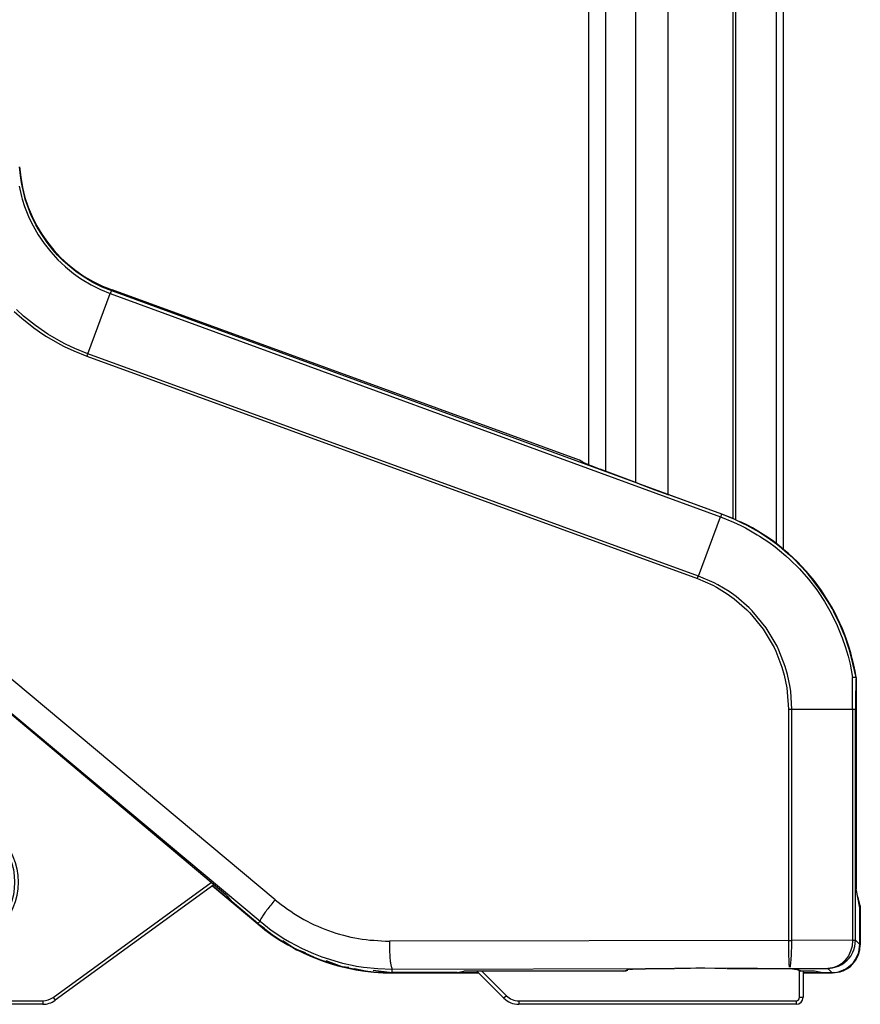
# Model space of a CAD drawing. Header units: millimetres. Extents: x -238.7 to -213.2, y 263.5 to 326.7.
# Tile 2 of 7: x -221.2 to -213.2, y 263.5 to 272.9. Entities that reach past the tile are written whole.
import ezdxf

# ---------------------------------------------------------------- set-up
doc = ezdxf.new("R2010")
doc.units = ezdxf.units.MM

# ---------------------------------------------------------------- blocks, each defined once
blk = doc.blocks.new('Diffusor-Rahmen-seitlich_1__8', base_point=(-3209.63, 4018.04))
at = {"color": 7, "linetype": 'Continuous'}
blk.add_line((-3208.63, 4018.04), (-3208.63, 4834.9), dxfattribs=at)
at = {"color": 1, "linetype": 'Continuous'}
blk.add_line((-3209.63, 4018.92), (-3209.63, 4834.02), dxfattribs=at)
blk = doc.blocks.new('Standard-Diffusor-kpl___9', base_point=(-3209.63, 4018.04))
blk.add_blockref('Diffusor-Rahmen-seitlich_1__8', (-3209.63, 4018.04))
blk = doc.blocks.new('Griff-2_1__10', base_point=(-3383.32, 3957.53))
at = {"color": 1, "linetype": 'Continuous'}
for p, q in [((-3318, 4071.71), (-3318.11, 4072.94)), ((-3317.85, 4070.7), (-3318, 4071.71)), ((-3318.19, 4070.18), (-3317.85, 4068.71)), ((-3317.77, 4070.24), (-3317.85, 4070.7)), ((-3317.43, 4068.8), (-3317.77, 4070.24)), ((-3317.85, 4068.71), (-3317.73, 4068.3)), ((-3317.73, 4068.3), (-3317.4, 4067.26)), ((-3317.3, 4068.34), (-3317.43, 4068.8)), ((-3316.99, 4067.39), (-3317.3, 4068.34)), ((-3317.4, 4067.26), (-3316.84, 4065.86)), ((-3316.44, 4066), (-3316.99, 4067.39)), ((-3316.84, 4065.86), (-3316.42, 4064.95)), ((-3316.02, 4065.12), (-3316.44, 4066)), ((-3316.42, 4064.95), (-3316.19, 4064.5)), ((-3316.19, 4064.5), (-3315.44, 4063.19)), ((-3315.79, 4064.66), (-3316.02, 4065.12)), ((-3315.45, 4064.05), (-3315.79, 4064.66)), ((-3315.05, 4063.39), (-3315.45, 4064.05)), ((-3315.44, 4063.19), (-3314.59, 4061.95)), ((-3314.18, 4062.11), (-3315.05, 4063.39)), ((-3314.59, 4061.95), (-3313.66, 4060.76)), ((-3313.3, 4061), (-3314.18, 4062.11)), ((-3313.66, 4060.76), (-3312.64, 4059.65)), ((-3312.67, 4060.29), (-3313.3, 4061)), ((-3312.3, 4059.91), (-3312.67, 4060.29)), ((-3311.85, 4059.47), (-3312.3, 4059.91)), ((-3312.64, 4059.65), (-3312.17, 4059.19)), ((-3312.17, 4059.19), (-3311.54, 4058.62)), ((-3311.22, 4058.9), (-3311.85, 4059.47)), ((-3311.54, 4058.62), (-3310.38, 4057.67)), ((-3310.08, 4057.98), (-3311.22, 4058.9)), ((-3310.38, 4057.67), (-3309.37, 4056.96)), ((-3308.87, 4057.14), (-3310.08, 4057.98)), ((-3307.6, 4056.38), (-3308.87, 4057.14)), ((-3309.37, 4056.96), (-3309.15, 4056.81)), ((-3309.15, 4056.81), (-3307.86, 4056.04)), ((-3307.86, 4056.04), (-3307.31, 4055.75)), ((-3307.07, 4056.11), (-3307.6, 4056.38)), ((-3307.31, 4055.75), (-3306.51, 4055.37)), ((-3306.28, 4055.73), (-3307.07, 4056.11)), ((-3304.92, 4055.17), (-3306.28, 4055.73)), ((-3308.35, 4046.17), (-3305.13, 4054.8)), ((-3306.51, 4055.37), (-3305.13, 4054.8)), ((-3305.13, 4054.8), (-3305.04, 4055)), ((-3305.13, 4054.8), (-3217.66, 4022.79)), ((-3304.92, 4055.17), (-3304.87, 4055.31)), ((-3217.47, 4023.17), (-3304.92, 4055.17)), ((-3318.9, 4052.23), (-3317.82, 4051.26)), ((-3317.54, 4051.58), (-3318.58, 4052.53)), ((-3315.84, 4050.23), (-3317.54, 4051.58)), ((-3317.82, 4051.26), (-3316.09, 4049.89)), ((-3314.54, 4049.31), (-3315.84, 4050.23)), ((-3316.09, 4049.89), (-3314.78, 4048.98)), ((-3314.78, 4048.98), (-3314.27, 4048.65)), ((-3314.05, 4048.99), (-3314.54, 4049.31)), ((-3314.27, 4048.65), (-3312.34, 4047.54)), ((-3312.16, 4047.88), (-3314.05, 4048.99)), ((-3312.34, 4047.54), (-3311.72, 4047.22)), ((-3311.54, 4047.56), (-3312.16, 4047.88)), ((-3311.72, 4047.22), (-3310.34, 4046.57)), ((-3310.19, 4046.92), (-3311.54, 4047.56)), ((-3310.34, 4046.57), (-3308.47, 4045.83)), ((-3308.35, 4046.17), (-3310.19, 4046.92)), ((-3308.47, 4045.83), (-3220.97, 4013.98)), ((-3220.84, 4014.32), (-3308.35, 4046.17)), ((-3215.62, 4022.43), (-3217.47, 4023.17)), ((-3220.84, 4014.32), (-3217.66, 4022.79)), ((-3217.66, 4022.79), (-3215.82, 4022.05)), ((-3215.82, 4022.05), (-3214.77, 4021.56)), ((-3214.54, 4021.92), (-3215.62, 4022.43)), ((-3213.85, 4021.57), (-3214.54, 4021.92)), ((-3214.77, 4021.56), (-3214.08, 4021.21)), ((-3214.08, 4021.21), (-3212.39, 4020.25)), ((-3212.14, 4020.6), (-3213.85, 4021.57)), ((-3211.78, 4020.38), (-3212.14, 4020.6)), ((-3210.48, 4019.51), (-3211.78, 4020.38)), ((-3212.39, 4020.25), (-3212.06, 4020.04)), ((-3212.06, 4020.04), (-3210.75, 4019.17)), ((-3210.75, 4019.17), (-3209.82, 4018.49)), ((-3209.46, 4018.74), (-3210.48, 4019.51)), ((-3209.82, 4018.49), (-3209.19, 4017.99)), ((-3208.91, 4018.31), (-3209.46, 4018.74)), ((-3209.19, 4017.99), (-3208.3, 4017.23)), ((-3207.99, 4017.53), (-3208.91, 4018.31)), ((-3207.41, 4017.01), (-3207.99, 4017.53)), ((-3208.3, 4017.23), (-3207.72, 4016.71)), ((-3207.72, 4016.71), (-3206.35, 4015.34)), ((-3206.02, 4015.62), (-3207.41, 4017.01)), ((-3206.35, 4015.34), (-3205.06, 4013.88)), ((-3205.11, 4014.6), (-3206.02, 4015.62)), ((-3220.97, 4013.98), (-3220.91, 4014.15)), ((-3220.97, 4013.98), (-3218.76, 4013.01)), ((-3220.91, 4014.15), (-3220.84, 4014.32)), ((-3218.57, 4013.34), (-3220.84, 4014.32)), ((-3218.03, 4013.06), (-3218.57, 4013.34)), ((-3204.71, 4014.13), (-3205.11, 4014.6)), ((-3205.06, 4013.88), (-3203.87, 4012.33)), ((-3203.51, 4012.56), (-3204.71, 4014.13)), ((-3218.76, 4013.01), (-3218.22, 4012.72)), ((-3218.22, 4012.72), (-3216.69, 4011.78)), ((-3216.44, 4012.1), (-3218.03, 4013.06)), ((-3215.42, 4011.38), (-3216.44, 4012.1)), ((-3203.87, 4012.33), (-3203.67, 4012.05)), ((-3203.67, 4012.05), (-3202.78, 4010.7)), ((-3202.41, 4010.91), (-3203.51, 4012.56)), ((-3216.69, 4011.78), (-3215.7, 4011.07)), ((-3215.7, 4011.07), (-3213.87, 4009.47)), ((-3213.55, 4009.76), (-3215.42, 4011.38)), ((-3202.78, 4010.7), (-3202.38, 4010.03)), ((-3202, 4010.23), (-3202.41, 4010.91)), ((-3281.51, 3967.94), (-3331.72, 4009.96)), ((-3213.87, 4009.47), (-3213.45, 4009.04)), ((-3213.13, 4009.34), (-3213.55, 4009.76)), ((-3213.45, 4009.04), (-3211.54, 4006.7)), ((-3211.13, 4006.93), (-3213.13, 4009.34)), ((-3202.38, 4010.03), (-3201.81, 4009.01)), ((-3201.68, 4009.67), (-3202, 4010.23)), ((-3201.81, 4009.01), (-3200.95, 4007.26)), ((-3201.42, 4009.2), (-3201.68, 4009.67)), ((-3200.56, 4007.43), (-3201.42, 4009.2)), ((-3333.88, 4006.89), (-3283.66, 3964.88)), ((-3211.54, 4006.7), (-3209.99, 4004.08)), ((-3209.56, 4004.29), (-3211.13, 4006.93)), ((-3200.95, 4007.26), (-3200.35, 4005.83)), ((-3199.95, 4005.97), (-3200.56, 4007.43)), ((-3200.35, 4005.83), (-3200.22, 4005.46)), ((-3200.22, 4005.46), (-3199.74, 4004.07)), ((-3199.81, 4005.6), (-3199.95, 4005.97)), ((-3199.32, 4004.16), (-3199.81, 4005.6)), ((-3209.99, 4004.08), (-3209.73, 4003.54)), ((-3209.73, 4003.54), (-3208.87, 4001.28)), ((-3209.29, 4003.72), (-3209.56, 4004.29)), ((-3208.39, 4001.39), (-3209.29, 4003.72)), ((-3199.74, 4004.07), (-3199.6, 4003.61)), ((-3199.6, 4003.61), (-3199.38, 4002.85)), ((-3199.18, 4003.72), (-3199.32, 4004.16)), ((-3198.97, 4002.96), (-3199.18, 4003.72)), ((-3199.38, 4002.85), (-3199.1, 4001.71)), ((-3198.68, 4001.8), (-3198.97, 4002.96)), ((-3208.87, 4001.28), (-3208.54, 4000.11)), ((-3208.05, 4000.22), (-3208.39, 4001.39)), ((-3199.1, 4001.71), (-3198.74, 3999.79)), ((-3198.24, 3999.78), (-3198.68, 4001.8)), ((-3208.54, 4000.11), (-3208.17, 3998.32)), ((-3207.68, 3998.39), (-3208.05, 4000.22)), ((-3208.17, 3998.32), (-3208.09, 3997.71)), ((-3207.59, 3997.77), (-3207.68, 3998.39)), ((-3207.44, 3995.27), (-3207.59, 3997.77)), ((-3208.09, 3997.71), (-3207.94, 3995.27)), ((-3207.94, 3995.27), (-3207.94, 3962.11)), ((-3207.94, 3995.27), (-3207.44, 3995.27)), ((-3207.44, 3962.11), (-3207.44, 3995.27)), ((-3207.44, 3995.27), (-3198.74, 3995.27)), ((-3198.74, 3995.27), (-3198.74, 3962.15)), ((-3198.74, 3995.27), (-3198.31, 3995.27)), ((-3198.31, 3962.15), (-3198.31, 3995.27)), ((-3283.95, 3964.54), (-3283.66, 3964.88)), ((-3283.66, 3964.88), (-3282.04, 3963.61)), ((-3282.04, 3963.61), (-3281.09, 3962.95)), ((-3281.09, 3962.95), (-3280.33, 3962.46)), ((-3280.33, 3962.46), (-3279.44, 3961.93)), ((-3279.44, 3961.93), (-3277.63, 3960.97)), ((-3207.94, 3962.11), (-3265.12, 3962.01)), ((-3207.94, 3962.11), (-3207.93, 3960.75)), ((-3207.45, 3961.02), (-3207.44, 3962.11)), ((-3198.74, 3962.15), (-3207.44, 3962.11)), ((-3198.81, 3961.32), (-3198.97, 3960.73)), ((-3198.74, 3962.15), (-3198.81, 3961.32)), ((-3198.74, 3962.15), (-3198.31, 3962.15)), ((-3198.54, 3960.79), (-3198.4, 3961.27)), ((-3198.4, 3961.27), (-3198.31, 3962.15)), ((-3197.69, 3961.53), (-3198.31, 3962.15)), ((-3277.63, 3960.97), (-3275.99, 3960.24)), ((-3275.99, 3960.24), (-3274.79, 3959.77)), ((-3274.79, 3959.77), (-3271.84, 3958.87)), ((-3207.93, 3960.75), (-3207.91, 3959.95)), ((-3207.91, 3959.95), (-3207.89, 3959.31)), ((-3207.52, 3959.54), (-3207.5, 3959.95)), ((-3207.5, 3959.95), (-3207.47, 3960.61)), ((-3207.47, 3960.61), (-3207.45, 3961.02)), ((-3199.33, 3959.93), (-3199.6, 3959.52)), ((-3199.02, 3960.58), (-3199.33, 3959.93)), ((-3199.23, 3959.57), (-3199, 3959.89)), ((-3198.97, 3960.73), (-3199.02, 3960.58)), ((-3199, 3959.89), (-3198.68, 3960.45)), ((-3198.68, 3960.45), (-3198.54, 3960.79)), ((-3271.84, 3958.87), (-3270.46, 3958.57)), ((-3270.46, 3958.57), (-3269.82, 3958.45)), ((-3269.82, 3958.45), (-3268.81, 3958.29)), ((-3268.81, 3958.29), (-3266.76, 3958.08)), ((-3207.89, 3959.31), (-3207.86, 3958.81)), ((-3207.86, 3958.81), (-3207.85, 3958.65)), ((-3207.85, 3958.65), (-3207.83, 3958.44)), ((-3207.83, 3958.44), (-3207.82, 3958.29)), ((-3207.68, 3958.29), (-3207.65, 3958.44)), ((-3207.65, 3958.44), (-3207.61, 3958.65)), ((-3207.61, 3958.65), (-3207.59, 3958.79)), ((-3207.59, 3958.79), (-3207.52, 3959.54)), ((-3201.3, 3958.27), (-3201.59, 3958.19)), ((-3201.59, 3958.19), (-3201.3, 3958.27)), ((-3200.93, 3958.42), (-3201.3, 3958.27)), ((-3201.3, 3958.27), (-3200.77, 3958.42)), ((-3200.55, 3958.63), (-3200.93, 3958.42)), ((-3200.77, 3958.42), (-3200.29, 3958.66)), ((-3200.32, 3958.79), (-3200.55, 3958.63)), ((-3199.79, 3959.29), (-3200.32, 3958.79)), ((-3200.29, 3958.66), (-3200.12, 3958.77)), ((-3200.12, 3958.77), (-3199.49, 3959.28)), ((-3199.6, 3959.52), (-3199.79, 3959.29)), ((-3199.49, 3959.28), (-3199.23, 3959.57)), ((-3266.76, 3958.08), (-3264.71, 3958.01)), ((-3264.71, 3958.01), (-3224.28, 3958.08)), ((-3264.71, 3957.53), (-3264.71, 3958.01)), ((-3216.72, 3958.1), (-3207.77, 3958.11)), ((-3207.77, 3958.11), (-3202.26, 3958.1)), ((-3201.59, 3958.19), (-3202.26, 3958.1)), ((-3202.26, 3958.1), (-3201.59, 3958.19)), ((-3202.26, 3958.1), (-3201.69, 3957.53))]:
    blk.add_line(p, q, dxfattribs=at)
at = {"color": 7, "linetype": 'Continuous'}
for p, q in [((-3237.89, 4030.94), (-3304.87, 4055.31)), ((-3237.4, 4030.65), (-3237.89, 4030.94)), ((-3237.4, 4030.65), (-3237.16, 4030.54)), ((-3237.16, 4030.54), (-3236.63, 4030.32)), ((-3236.63, 4030.32), (-3235.86, 4030.02)), ((-3235.86, 4030.02), (-3234.91, 4029.65)), ((-3229.57, 4027.63), (-3234.91, 4029.65)), ((-3229.57, 4027.63), (-3227.06, 4026.69)), ((-3227.06, 4026.69), (-3225.09, 4025.97)), ((-3217.47, 4023.17), (-3225.09, 4025.97)), ((-3215.76, 4022.51), (-3217.47, 4023.17)), ((-3215.76, 4022.51), (-3215.36, 4022.34)), ((-3215.04, 4022.21), (-3214.9, 4022.15)), ((-3214.9, 4022.15), (-3214.71, 4022.06)), ((-3288.54, 3968.65), (-3331.44, 4004.64)), ((-3198.24, 3999.78), (-3198.24, 3970.78)), ((-3198.24, 3970.78), (-3198.24, 3969.99)), ((-3197.69, 3966.78), (-3198.23, 3969.52)), ((-3287.67, 3967.66), (-3288.28, 3968.42)), ((-3283.95, 3964.54), (-3287.67, 3967.66)), ((-3197.69, 3961.53), (-3197.69, 3966.78)), ((-3197.84, 3960.43), (-3197.69, 3961.53)), ((-3198.34, 3959.34), (-3197.93, 3960.17)), ((-3197.93, 3960.17), (-3197.84, 3960.43)), ((-3199.5, 3958.18), (-3198.86, 3958.7)), ((-3198.86, 3958.7), (-3198.62, 3958.96)), ((-3198.62, 3958.96), (-3198.34, 3959.34)), ((-3255.42, 3957.53), (-3264.71, 3957.53)), ((-3255.42, 3957.53), (-3254.46, 3957.72)), ((-3231.51, 3957.73), (-3253.96, 3957.73)), ((-3230.7, 3957.99), (-3230.87, 3957.98)), ((-3230.3, 3958.01), (-3230.7, 3957.99)), ((-3230.51, 3958.01), (-3230.7, 3957.99)), ((-3230.7, 3957.99), (-3230.51, 3958.01)), ((-3230.51, 3958.01), (-3230.7, 3957.99)), ((-3230.51, 3958.01), (-3230.3, 3958.01)), ((-3230.3, 3958.01), (-3230.51, 3958.01)), ((-3228.4, 3958.04), (-3230.3, 3958.01)), ((-3230.3, 3958.01), (-3228.4, 3958.04)), ((-3224.28, 3958.08), (-3228.4, 3958.04)), ((-3228.4, 3958.04), (-3225.3, 3958.08)), ((-3221.22, 3958.16), (-3224.28, 3958.08)), ((-3224.13, 3958.09), (-3221.97, 3958.17)), ((-3221.97, 3958.17), (-3220.99, 3958.19)), ((-3219.93, 3958.16), (-3221.22, 3958.16)), ((-3220.99, 3958.19), (-3220.09, 3958.2)), ((-3220.09, 3958.2), (-3216.86, 3958.11)), ((-3216.72, 3958.1), (-3219.93, 3958.16)), ((-3212.38, 3958.08), (-3216.72, 3958.1)), ((-3209.17, 3958.05), (-3215.26, 3958.1)), ((-3208.11, 3958.03), (-3212.38, 3958.08)), ((-3208.11, 3958.03), (-3209.17, 3958.05)), ((-3207.08, 3958), (-3208.11, 3958.03)), ((-3207.08, 3958), (-3208.11, 3958.03)), ((-3207.34, 3958.07), (-3207.08, 3958)), ((-3207.34, 3958.07), (-3207.08, 3958)), ((-3206.78, 3957.98), (-3207.08, 3958)), ((-3207.08, 3958), (-3206.78, 3957.98)), ((-3205.04, 3957.73), (-3206.14, 3957.73)), ((-3204.7, 3957.73), (-3205.04, 3957.73)), ((-3203.24, 3957.53), (-3204.2, 3957.72)), ((-3203.24, 3957.53), (-3201.69, 3957.53)), ((-3201.69, 3957.53), (-3201.01, 3957.59)), ((-3201.01, 3957.59), (-3200.59, 3957.69)), ((-3200.59, 3957.69), (-3199.69, 3958.07)), ((-3199.69, 3958.07), (-3199.5, 3958.18))]:
    blk.add_line(p, q, dxfattribs=at)
for centre, radius, start, end in [((-3298.09, 4074.19), 20.06, 183.5744, 250.2413), ((-3227.63, 3995.28), 29.74, 8.7036, 64.2504), ((-3264.71, 3987.47), 29.94, 230, 270), ((-3231.51, 3959.24), 1.5, 269.9974, 291.3278), ((-3205.84, 3959.15), 1.45, 239.9281, 257.8927)]:
    blk.add_arc(centre, radius, start, end, dxfattribs=at)
at = {"color": 1, "linetype": 'Continuous'}
for points, knots in [([(-3304.92, 4055.17), (-3304.92, 4055.17), (-3304.94, 4055.14), (-3305.01, 4055.06), (-3305.07, 4054.94), (-3305.11, 4054.84), (-3305.13, 4054.8)], [0, 0, 0, 0, 0.0131578, 0.1052625, 0.3082534, 0.4333432, 0.4333432, 0.4333432, 0.4333432]), ([(-3217.47, 4023.17), (-3217.47, 4023.17), (-3217.49, 4023.14), (-3217.53, 4023.08), (-3217.6, 4022.96), (-3217.64, 4022.86), (-3217.66, 4022.79)], [0, 0, 0, 0, 0.0122877, 0.0983017, 0.2132959, 0.430195, 0.430195, 0.430195, 0.430195]), ([(-3217.47, 4023.17), (-3217.47, 4023.17), (-3217.49, 4023.14), (-3217.54, 4023.06), (-3217.6, 4022.93), (-3217.65, 4022.83), (-3217.66, 4022.79)], [0, 0, 0, 0, 0.0122877, 0.0983017, 0.300704, 0.4298568, 0.4298568, 0.4298568, 0.4298568]), ([(-3198.24, 3999.78), (-3198.24, 3999.78), (-3198.29, 3999.79), (-3198.41, 3999.81), (-3198.57, 3999.81), (-3198.69, 3999.79), (-3198.74, 3999.79)], [0, 0, 0, 0, 0.0175496, 0.140397, 0.372767, 0.5019518, 0.5019518, 0.5019518, 0.5019518]), ([(-3198.24, 3999.78), (-3198.24, 3999.78), (-3198.29, 3999.79), (-3198.41, 3999.81), (-3198.57, 3999.81), (-3198.69, 3999.79), (-3198.74, 3999.79)], [0, 0, 0, 0, 0.0175496, 0.140397, 0.372767, 0.5019518, 0.5019518, 0.5019518, 0.5019518]), ([(-3198.74, 3995.27), (-3198.74, 3996.03), (-3198.74, 3997.53), (-3198.74, 3999.04), (-3198.74, 3999.79)], [0, 0, 0, 0, 2.258263, 4.515887, 4.515887, 4.515887, 4.515887]), ([(-3198.24, 3999.78), (-3198.26, 3999.03), (-3198.31, 3997.53), (-3198.31, 3996.02), (-3198.31, 3995.27)], [0, 0, 0, 0, 2.254921, 4.505579, 4.505579, 4.505579, 4.505579]), ([(-3281.51, 3967.94), (-3281.71, 3967.69), (-3282.11, 3967.21), (-3282.65, 3966.52), (-3283.09, 3965.91), (-3283.42, 3965.43), (-3283.6, 3965.1), (-3283.65, 3964.93), (-3283.66, 3964.88)], [0, 0, 0, 0, 0.970392, 1.865702, 2.631818, 3.222865, 3.613423, 3.760479, 3.760479, 3.760479, 3.760479]), ([(-3281.51, 3967.94), (-3280.32, 3967.05), (-3277.95, 3965.26), (-3273.87, 3963.42), (-3269.57, 3962.22), (-3266.61, 3962.08), (-3265.12, 3962.01)], [0, 0, 0, 0, 4.445081, 8.886646, 13.325616, 17.763158, 17.763158, 17.763158, 17.763158]), ([(-3265.12, 3962.01), (-3265.12, 3961.75), (-3265.12, 3961.25), (-3265.09, 3960.51), (-3265.06, 3959.84), (-3265.01, 3959.24), (-3264.95, 3958.72), (-3264.84, 3958.33), (-3264.75, 3958.11), (-3264.71, 3958.02), (-3264.71, 3958.01)], [0, 0, 0, 0, 0.771902, 1.515144, 2.202157, 2.807585, 3.31763, 3.759757, 4.008594, 4.044142, 4.044142, 4.044142, 4.044142]), ([(-3207.94, 3962.11), (-3207.86, 3962.11), (-3207.69, 3962.11), (-3207.52, 3962.11), (-3207.44, 3962.11)], [0, 0, 0, 0, 0.249503, 0.4983754, 0.4983754, 0.4983754, 0.4983754]), ([(-3198.31, 3962.15), (-3198.31, 3962.15), (-3198.35, 3962.14), (-3198.44, 3962.1), (-3198.59, 3962.12), (-3198.69, 3962.14), (-3198.74, 3962.15)], [0, 0, 0, 0, 0.0133175, 0.10654, 0.3076616, 0.4355019, 0.4355019, 0.4355019, 0.4355019]), ([(-3230.87, 3957.98), (-3230.96, 3957.92), (-3231.16, 3957.81), (-3231.39, 3957.76), (-3231.51, 3957.73)], [0, 0, 0, 0, 0.3153554, 0.6927184, 0.6927184, 0.6927184, 0.6927184]), ([(-3206.14, 3957.73), (-3206.25, 3957.77), (-3206.46, 3957.86), (-3206.68, 3957.94), (-3206.78, 3957.98)], [0, 0, 0, 0, 0.3405596, 0.6887366, 0.6887366, 0.6887366, 0.6887366])]:
    blk.add_open_spline(points, degree=3, knots=knots, dxfattribs=at)
blk.add_open_spline([(-3308.35, 4046.17), (-3308.37, 4046.11), (-3308.41, 4046), (-3308.45, 4045.89), (-3308.47, 4045.83)], degree=3, dxfattribs=at)
at = {"color": 7, "linetype": 'Continuous'}
for points, knots in [([(-3198.24, 3969.99), (-3198.24, 3969.96), (-3198.24, 3969.88), (-3198.24, 3969.77), (-3198.23, 3969.68), (-3198.23, 3969.6), (-3198.23, 3969.55), (-3198.23, 3969.53), (-3198.23, 3969.52)], [0, 0, 0, 0, 0.0913069, 0.2373027, 0.3106743, 0.3867642, 0.4537397, 0.4633077, 0.4633077, 0.4633077, 0.4633077]), ([(-3253.96, 3957.73), (-3253.99, 3957.73), (-3254.07, 3957.73), (-3254.2, 3957.73), (-3254.34, 3957.73), (-3254.42, 3957.73), (-3254.46, 3957.72)], [0, 0, 0, 0, 0.0912941, 0.237271, 0.3950651, 0.4981839, 0.4981839, 0.4981839, 0.4981839]), ([(-3204.2, 3957.72), (-3204.23, 3957.73), (-3204.32, 3957.73), (-3204.43, 3957.73), (-3204.57, 3957.73), (-3204.65, 3957.73), (-3204.7, 3957.73)], [0, 0, 0, 0, 0.1031188, 0.2609129, 0.3452551, 0.4981844, 0.4981844, 0.4981844, 0.4981844])]:
    blk.add_open_spline(points, degree=3, knots=knots, dxfattribs=at)
blk.add_open_spline([(-3288.28, 3968.42), (-3288.33, 3968.46), (-3288.41, 3968.54), (-3288.5, 3968.61), (-3288.54, 3968.65)], degree=3, dxfattribs=at)
blk = doc.blocks.new('Abdeckung-1__11', base_point=(-3290.48, 3957.47))
at = {"color": 7, "linetype": 'Continuous'}
for p, q in [((-3283.99, 3964.49), (-3290.48, 3969.93)), ((-3197.63, 3967.07), (-3197.63, 3961.47)), ((-3198.16, 3959.47), (-3197.93, 3959.95)), ((-3197.75, 3960.52), (-3197.68, 3960.79)), ((-3199.44, 3958.12), (-3199.05, 3958.41)), ((-3199.05, 3958.41), (-3198.28, 3959.28)), ((-3198.28, 3959.28), (-3198.16, 3959.47)), ((-3252.33, 3957.47), (-3264.71, 3957.47)), ((-3201.63, 3957.47), (-3205.83, 3957.47)), ((-3201.63, 3957.47), (-3200.52, 3957.62)), ((-3200.52, 3957.62), (-3200.26, 3957.71)), ((-3200.26, 3957.71), (-3200.1, 3957.77)), ((-3200.1, 3957.77), (-3199.44, 3958.12))]:
    blk.add_line(p, q, dxfattribs=at)
at = {"color": 1, "linetype": 'Continuous'}
for p, q in [((-3281.75, 3962.78), (-3283.99, 3964.49)), ((-3275.34, 3959.42), (-3277.79, 3960.58)), ((-3272.78, 3958.62), (-3273.31, 3958.73)), ((-3268.32, 3957.69), (-3270.13, 3958.07))]:
    blk.add_line(p, q, dxfattribs=at)
at = {"color": 7, "linetype": 'Continuous'}
blk.add_arc((-3264.71, 3987.47), 30, 230, 270, dxfattribs=at)
at = {"color": 1, "linetype": 'Continuous'}
blk.add_arc((-3264.71, 3987.47), 30, 249.2298, 253.3324, dxfattribs=at)
blk = doc.blocks.new('Abdeckung-2_1__13', base_point=(-3330.75, 3957.47))
at = {"color": 1, "linetype": 'Continuous'}
for p, q in [((-3330.73, 4003.82), (-3330.75, 4004.09)), ((-3330.62, 4003.62), (-3330.44, 4003.47)), ((-3290.48, 3969.93), (-3283.99, 3964.49)), ((-3197.67, 3966.74), (-3197.63, 3967.07)), ((-3197.63, 3967.07), (-3197.67, 3966.74)), ((-3197.63, 3961.47), (-3197.67, 3966.74)), ((-3283.38, 3964.05), (-3282.78, 3963.66)), ((-3280.15, 3961.94), (-3278.65, 3960.91)), ((-3197.78, 3960.37), (-3197.63, 3961.47)), ((-3277.7, 3960.48), (-3276.84, 3960.17)), ((-3198.28, 3959.28), (-3197.78, 3960.37)), ((-3274.16, 3959.2), (-3271.89, 3958.34)), ((-3271.37, 3958.27), (-3270.94, 3958.23)), ((-3199.44, 3958.12), (-3198.28, 3959.28)), ((-3265.81, 3957.64), (-3264.71, 3957.47)), ((-3264.71, 3957.47), (-3252.33, 3957.47)), ((-3205.83, 3957.47), (-3201.63, 3957.47)), ((-3201.63, 3957.47), (-3201.36, 3957.56)), ((-3200.79, 3957.64), (-3200.52, 3957.62)), ((-3200.52, 3957.62), (-3199.44, 3958.12))]:
    blk.add_line(p, q, dxfattribs=at)
at = {"color": 7, "linetype": 'Continuous'}
for p, q in [((-3330.44, 4003.47), (-3330.62, 4003.62)), ((-3283.99, 3964.49), (-3290.48, 3969.93)), ((-3197.63, 3967.07), (-3198, 3968.36)), ((-3197.63, 3967.07), (-3197.63, 3961.47)), ((-3283, 3963.83), (-3283.99, 3964.49)), ((-3278.65, 3960.91), (-3280.37, 3962.06)), ((-3197.68, 3960.79), (-3197.63, 3961.47)), ((-3277.14, 3960.34), (-3278.65, 3960.91)), ((-3198.16, 3959.47), (-3197.93, 3959.95)), ((-3197.93, 3959.95), (-3197.78, 3960.37)), ((-3197.78, 3960.37), (-3197.68, 3960.79)), ((-3271.89, 3958.34), (-3274.16, 3959.2)), ((-3270.94, 3958.23), (-3271.89, 3958.34)), ((-3199.44, 3958.12), (-3199.05, 3958.41)), ((-3199.05, 3958.41), (-3198.28, 3959.28)), ((-3198.28, 3959.28), (-3198.16, 3959.47)), ((-3264.71, 3957.47), (-3267.45, 3957.8)), ((-3252.33, 3957.47), (-3264.71, 3957.47)), ((-3201.63, 3957.47), (-3205.83, 3957.47)), ((-3201.63, 3957.47), (-3200.52, 3957.62)), ((-3200.52, 3957.62), (-3200.26, 3957.71)), ((-3200.26, 3957.71), (-3200.1, 3957.77)), ((-3200.1, 3957.77), (-3199.44, 3958.12))]:
    blk.add_line(p, q, dxfattribs=at)
at = {"color": 1, "linetype": 'Continuous'}
for centre, start, end in [((-3266.21, 3988.62), 233.6146, 235.046), ((-3265.94, 3988.06), 244.9215, 246.9016), ((-3267.39, 3987.98), 261.3658, 262.359)]:
    blk.add_arc(centre, 29.98, start, end, dxfattribs=at)
at = {"color": 7, "linetype": 'Continuous'}
blk.add_open_spline([(-3330.73, 4003.82), (-3330.71, 4003.78), (-3330.68, 4003.72), (-3330.64, 4003.65), (-3330.62, 4003.62)], degree=3, dxfattribs=at)
blk.add_open_spline([(-3330.73, 4003.82), (-3330.7, 4003.76), (-3330.66, 4003.69), (-3330.63, 4003.63), (-3330.62, 4003.62)], degree=3, knots=[0, 0, 0, 0, 0.1989382, 0.227358, 0.227358, 0.227358, 0.227358], dxfattribs=at)
blk = doc.blocks.new('Seitenprofil__30', base_point=(-3236.53, 4022.41))
at = {"color": 1, "linetype": 'Continuous'}
for p, q in [((-3215.83, 4022.54), (-3215.83, 4830.4)), ((-3225.2, 4826.93), (-3225.2, 4026.01)), ((-3229.8, 4027.72), (-3229.8, 4825.22)), ((-3234.13, 4823.58), (-3234.13, 4029.36))]:
    blk.add_line(p, q, dxfattribs=at)
at = {"color": 7, "linetype": 'Continuous'}
for p, q in [((-3215.53, 4830.53), (-3215.53, 4022.41)), ((-3236.53, 4030.28), (-3236.53, 4822.66))]:
    blk.add_line(p, q, dxfattribs=at)
blk = doc.blocks.new('Fuss-unten__47', base_point=(-3353.83, 3952.97))
at = {"color": 7, "linetype": 'Continuous'}
for p, q in [((-3353.42, 3963.67), (-3330.31, 4003.7)), ((-3329.92, 4003.37), (-3352.99, 3963.42)), ((-3313.33, 3953.95), (-3290.65, 3970.42)), ((-3290.26, 3970.09), (-3313.04, 3953.54)), ((-3353.83, 3955.97), (-3353.83, 3962.17)), ((-3353.33, 3962.17), (-3353.33, 3955.97)), ((-3248.7, 3953.85), (-3252.59, 3957.73)), ((-3251.88, 3957.73), (-3248.35, 3954.2)), ((-3206.33, 3953.97), (-3206.33, 3957.75)), ((-3205.83, 3957.73), (-3205.83, 3953.97)), ((-3350.83, 3953.47), (-3314.8, 3953.47)), ((-3314.8, 3952.97), (-3350.83, 3952.97)), ((-3246.58, 3953.47), (-3206.83, 3953.47)), ((-3206.83, 3952.97), (-3246.58, 3952.97))]:
    blk.add_line(p, q, dxfattribs=at)
at = {"color": 1, "linetype": 'Continuous'}
for p, q in [((-3352.99, 3963.42), (-3353.42, 3963.67)), ((-3353.33, 3962.17), (-3353.83, 3962.17)), ((-3353.33, 3955.97), (-3353.83, 3955.97)), ((-3248.35, 3954.2), (-3248.7, 3953.85)), ((-3350.83, 3953.47), (-3350.83, 3952.97)), ((-3314.8, 3953.47), (-3314.8, 3952.97)), ((-3313.33, 3953.95), (-3313.04, 3953.54)), ((-3246.58, 3953.47), (-3246.58, 3952.97)), ((-3206.83, 3953.47), (-3206.83, 3952.97)), ((-3206.33, 3953.97), (-3205.83, 3953.97))]:
    blk.add_line(p, q, dxfattribs=at)
at = {"color": 7, "linetype": 'Continuous'}
for radius in [9.5, 9]:
    blk.add_circle((-3327.83, 3970.47), radius, dxfattribs=at)
for centre, radius, start, end in [((-3350.83, 3962.17), 3, 150, 180), ((-3350.83, 3962.17), 2.5, 150, 180), ((-3350.83, 3955.97), 3, 180, 270), ((-3350.83, 3955.97), 2.5, 180, 270), ((-3246.58, 3955.97), 2.5, 225, 270), ((-3314.8, 3955.97), 2.5, 270, 306), ((-3314.8, 3955.97), 3, 270, 306), ((-3246.58, 3955.97), 3, 225, 270), ((-3206.83, 3953.97), 1, 270, 0), ((-3206.83, 3953.97), 0.5, 270, 0)]:
    blk.add_arc(centre, radius, start, end, dxfattribs=at)
blk = doc.blocks.new('Seitenteil-rechts-kpl___48', base_point=(-3378.23, 3952.97))
for name, p in [('Seitenprofil__30', (-3236.53, 4022.41)), ('Fuss-unten__47', (-3353.83, 3952.97))]:
    blk.add_blockref(name, p)
blk = doc.blocks.new('Gehaeuse-kpl___49', base_point=(-3378.23, 3952.97))
blk.add_blockref('Seitenteil-rechts-kpl___48', (-3378.23, 3952.97))
blk = doc.blocks.new('Montage-fuer-Funktionstest__50', base_point=(-3378.23, 3952.97))
blk.add_blockref('Gehaeuse-kpl___49', (-3378.23, 3952.97))
blk = doc.blocks.new('S360-C__51', base_point=(-3581.23, 3952.97))
for name, p in [('Montage-fuer-Funktionstest__50', (-3378.23, 3952.97)), ('Standard-Diffusor-kpl___9', (-3209.63, 4018.04)), ('Griff-2_1__10', (-3383.32, 3957.53)), ('Abdeckung-2_1__13', (-3330.75, 3957.47)), ('Abdeckung-1__11', (-3290.48, 3957.47))]:
    blk.add_blockref(name, p)
blk = doc.blocks.new('MB-seitl_C', base_point=(-3285, 4560))
blk.add_blockref('S360-C__51', (-3581.23, 3952.97))

msp = doc.modelspace()

# ---------------------------------------------------------------- block references
at = {"xscale": 0.06666666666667, "yscale": 0.06666666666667, "zscale": 0.06666666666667}
msp.add_blockref('MB-seitl_C', (-219, 304), dxfattribs=at)

doc.saveas('drawing.dxf')
